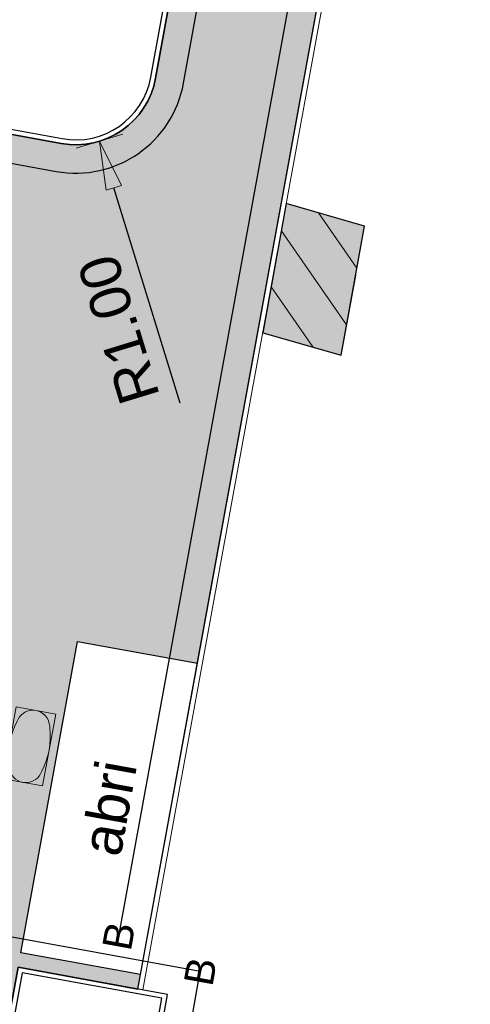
# Model space of a CAD drawing. Header units: metres. Extents: x 131295 to 132236, y 397710 to 398702.
# Tile 116 of 127: x 131703.32 to 131708.87, y 398663.17 to 398675.3. Entities that reach past the tile are written whole.
import ezdxf
from ezdxf.enums import TextEntityAlignment as Align

# ---------------------------------------------------------------- set-up
doc = ezdxf.new("R2010")
doc.units = ezdxf.units.M
doc.linetypes.add('AL-MATERIAALS', pattern=[2, 1, -1])
doc.layers.get('Defpoints').update_dxf_attribs({"color": 128})
doc.layers.add('N-IE-abri', color=190, linetype='Continuous', lineweight=18, true_color=0x7f00ff)
for name, color, linetype, lineweight in [('N-IE-tegel straatpot brandkraan', 190, 'Continuous', 18), ('N-KO-opsluitband 60x200mm', 2, 'Continuous', 25), ('N-KO-opsluitband achterkant', 8, 'Continuous', 5), ('N-KO-tekst banden', 1, 'Continuous', 18), ("N-VH-arcering 'MAT' grijs 254", 254, 'Continuous', 18), ('N-VH-arcering herstraten', 1, 'Continuous', 18), ('X-AL-maatvoering', 1, 'Continuous', 18), ('X-AL-materiaalscheiding', 1, 'AL-MATERIAALS', 18), ('X-AL-tekst T2.5', 2, 'Continuous', 25)]:
    doc.layers.add(name, color=color, linetype=linetype, lineweight=lineweight)
doc.layers.add('X-AL-contourlijnen', color=30, linetype='Continuous', plot=False)
doc.layers.add('X-AL-hulplijn bandenlijnnummers', color=30, linetype='Continuous', plot=False)
doc.styles.add('CS Annotative', font='arial.ttf')
doc.dimstyles.new('CS Annotative', dxfattribs={"dimtxt": 2.5, "dimasz": 3, "dimexe": 0.18, "dimexo": 0.0625, "dimgap": 1, "dimtad": 1, "dimzin": 0, "dimdsep": 46, "dimtxsty": 'CS Annotative', "dimblk": 'CS Dimensionpijl', "dimcen": 0, "dimse1": 1, "dimse2": 1, "dimclrd": 256, "dimclre": 256, "dimclrt": 2, "dimadec": 0, "dimazin": 0, "dimtm": 1e-09, "dimtfac": 1, "dimtofl": 0, "dimtmove": 1, "dimatfit": 3, "dimfxl": 1, "dimtfillclr": 256, "dimtolj": 1, "dimtzin": 0, "dimarcsym": 0})

# ---------------------------------------------------------------- blocks, each defined once
blk = doc.blocks.new('CS Dimensionpijl')
h = blk.add_hatch(color=256)
h.dxf.hatch_style = 1
h.paths.add_polyline_path([(-1, -0.1666666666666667), (0, 0), (-1, 0.1666666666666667)])
at = {"flags": 128}
blk.add_lwpolyline([(0, 0.5), (0, -0.5)], dxfattribs=at)
blk.add_lwpolyline([(-1, -0.1666666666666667), (0, 0), (-1, 0.1666666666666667)], close=True, dxfattribs=at)
blk = doc.blocks.new('*D265')
at = {"layer": 'Defpoints', "color": 0, "transparency": 16777216}
for p in [(131704.0087466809, 398674.7580116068), (131704.3023827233, 398673.8020943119)]:
    blk.add_point(p, dxfattribs=at)
at = {"layer": 'X-AL-maatvoering', "lineweight": -2, "transparency": 16777216}
blk.add_line((131705.2935746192, 398670.5753191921), (131704.4785643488, 398673.2285439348), dxfattribs=at)
at = {"layer": 'X-AL-maatvoering', "lineweight": -2, "transparency": 16777216, "xscale": 0.6000000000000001, "yscale": 0.6000000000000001, "zscale": 0.6000000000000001, "rotation": 107.0757665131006}
blk.add_blockref('CS Dimensionpijl', (131704.3023827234, 398673.8020943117), dxfattribs=at)
at = {"layer": 'X-AL-maatvoering', "color": 2, "transparency": 16777216, "insert": (131704.5389440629, 398671.4814678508), "char_height": 0.5, "attachment_point": 5, "rotation": 107.07576651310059, "style": 'CS Annotative'}
blk.add_mtext('\\A1;R1.00', dxfattribs=at)
blk = doc.blocks.new('*U600')
blk.add_lwpolyline([(0.1622812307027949, -0.4868294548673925), (0.3237013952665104, 0.3981900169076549), (-0.1622812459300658, 0.4868291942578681), (-0.3237014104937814, -0.3981902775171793)], close=True)
at = {"extrusion": (0, 0, -1)}
for centre, radius, start, end in [((-0.04380706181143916, 0.2401813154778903), 0.2056664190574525, 27.90357513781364, 172.7697110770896), ((-2.513261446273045, -1.067524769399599), 3, 27.22867862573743, 27.90357513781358), ((2.728306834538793, -0.1115070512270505), 3, 172.7697110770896, 173.4446033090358), ((0.6794889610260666, 0.1239331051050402), 0.9376986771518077, 173.4446033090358, 207.2286612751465), ((-2.728306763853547, 0.1115076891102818), 3, 352.7696978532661, 353.4445859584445), ((0.04380705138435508, -0.2401813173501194), 0.205666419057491, 207.9035619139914, 352.7696978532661), ((2.513261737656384, 1.067524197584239), 3, 207.2286612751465, 207.9035619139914)]:
    blk.add_arc(centre, radius, start, end, dxfattribs=at)
blk.add_arc((0.6794889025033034, -0.1239330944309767), 0.9376986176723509, 152.7713213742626, 186.5554140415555)

msp = doc.modelspace()

# ---------------------------------------------------------------- hatches: boundary and pattern name
at = {"layer": "N-VH-arcering 'MAT' grijs 254"}
h = msp.add_hatch(color=256, dxfattribs=at)
h.dxf.hatch_style = 1
edge = h.paths.add_edge_path()
edge.add_line((131695.7115261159, 398630.325678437), (131697.2135812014, 398630.0517161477))
edge.add_line((131697.2135812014, 398630.0517161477), (131696.6035140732, 398626.7068965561))
edge.add_line((131696.6035140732, 398626.7068965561), (131695.1014589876, 398626.9808588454))
edge.add_line((131695.1014589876, 398626.9808588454), (131694.634937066, 398624.4230556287))
edge.add_line((131694.634937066, 398624.4230556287), (131696.1369921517, 398624.1490933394))
edge.add_line((131696.1369921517, 398624.1490933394), (131695.5269250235, 398620.8042737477))
edge.add_line((131695.5269250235, 398620.8042737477), (131694.0248699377, 398621.0782360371))
edge.add_line((131694.0248699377, 398621.0782360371), (131693.5583480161, 398618.5204328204))
edge.add_line((131693.5583480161, 398618.5204328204), (131695.060403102, 398618.246470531))
edge.add_line((131695.060403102, 398618.246470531), (131694.4503359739, 398614.9016509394))
edge.add_line((131694.4503359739, 398614.9016509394), (131692.9482808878, 398615.1756132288))
edge.add_line((131692.9482808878, 398615.1756132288), (131692.4817589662, 398612.617810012))
edge.add_line((131692.4817589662, 398612.617810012), (131693.9838140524, 398612.3438477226))
edge.add_line((131693.9838140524, 398612.3438477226), (131693.3737469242, 398608.999028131))
edge.add_line((131693.3737469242, 398608.999028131), (131691.8716918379, 398609.2729904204))
edge.add_line((131691.8716918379, 398609.2729904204), (131691.4051699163, 398606.7151872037))
edge.add_line((131691.4051699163, 398606.7151872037), (131692.9072250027, 398606.4412249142))
edge.add_line((131692.9072250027, 398606.4412249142), (131692.2971578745, 398603.0964053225))
edge.add_line((131692.2971578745, 398603.0964053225), (131690.795102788, 398603.370367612))
edge.add_line((131690.795102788, 398603.370367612), (131690.3285808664, 398600.8125643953))
edge.add_line((131690.3285808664, 398600.8125643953), (131691.830635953, 398600.5386021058))
edge.add_line((131691.830635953, 398600.5386021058), (131691.2205688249, 398597.1937825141))
edge.add_line((131691.2205688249, 398597.1937825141), (131689.718513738, 398597.4677448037))
edge.add_line((131689.718513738, 398597.4677448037), (131689.2519918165, 398594.909941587))
edge.add_line((131689.2519918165, 398594.909941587), (131690.7540469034, 398594.6359792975))
edge.add_line((131690.7540469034, 398594.6359792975), (131690.1439797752, 398591.2911597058))
edge.add_line((131690.1439797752, 398591.2911597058), (131688.6419246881, 398591.5651219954))
edge.add_line((131688.6419246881, 398591.5651219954), (131688.1754027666, 398589.0073187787))
edge.add_line((131688.1754027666, 398589.0073187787), (131689.6774578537, 398588.7333564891))
edge.add_line((131689.6774578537, 398588.7333564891), (131689.0494475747, 398585.2901598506))
edge.add_line((131689.0494475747, 398585.2901598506), (131687.5473924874, 398585.5641221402))
edge.add_line((131687.5473924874, 398585.5641221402), (131687.0988137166, 398583.1046959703))
edge.add_line((131687.0988137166, 398583.1046959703), (131688.600868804, 398582.8307336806))
edge.add_line((131688.600868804, 398582.8307336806), (131687.9908016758, 398579.485914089))
edge.add_line((131687.9908016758, 398579.485914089), (131686.4887465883, 398579.7598763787))
edge.add_line((131686.4887465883, 398579.7598763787), (131686.1658011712, 398577.9892611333))
edge.add_line((131686.1658011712, 398577.9892611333), (131689.2384153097, 398577.4288420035))
edge.add_line((131689.2384153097, 398577.4288420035), (131690.4195680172, 398584.1450437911))
edge.add_line((131690.4195680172, 398584.1450437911), (131691.8812181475, 398592.4561936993))
edge.add_line((131691.8812181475, 398592.4561936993), (131692.1363611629, 398592.4572597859))
edge.add_line((131692.1363611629, 398592.4572597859), (131693.3621715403, 398599.188436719))
edge.add_line((131693.3621715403, 398599.188436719), (131695.3714628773, 398610.7258509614))
edge.add_line((131695.3714628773, 398610.7258509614), (131695.2322205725, 398610.75010062))
edge.add_line((131695.2322205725, 398610.75010062), (131699.157284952, 398632.2449527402))
edge.add_line((131699.157284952, 398632.2449527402), (131700.5671671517, 398640.1013255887))
edge.add_line((131700.5671671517, 398640.1013255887), (131701.8348032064, 398644.6247820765))
edge.add_line((131701.8348032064, 398644.6247820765), (131702.2288481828, 398644.5395129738))
edge.add_line((131702.2288481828, 398644.5395129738), (131702.7159195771, 398646.7464748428))
edge.add_line((131702.7159195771, 398646.7464748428), (131702.2314851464, 398646.8476392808))
edge.add_line((131702.2314851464, 398646.8476392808), (131702.4362585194, 398648.0059927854))
edge.add_line((131702.4362585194, 398648.0059927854), (131701.4985406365, 398648.1770246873))
edge.add_arc((131701.6779721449, 398649.1607951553), 0.999999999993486, 169.6633514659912, 259.6633514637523, ccw=False)
edge.add_line((131700.6942016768, 398649.3402266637), (131703.2994990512, 398663.6243099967))
edge.add_line((131703.2994990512, 398663.6243099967), (131704.7751547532, 398663.3551627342))
edge.add_line((131704.7751547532, 398663.3551627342), (131704.807500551, 398663.5325052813))
edge.add_line((131704.807500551, 398663.5325052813), (131703.3318448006, 398663.8016525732))
edge.add_line((131703.3318448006, 398663.8016525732), (131704.031627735, 398667.6383573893))
edge.add_line((131704.031627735, 398667.6383573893), (131705.5072834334, 398667.3692101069))
edge.add_line((131705.5072834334, 398667.3692101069), (131708.8084930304, 398685.4687765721))
edge.add_line((131708.8084930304, 398685.4687765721), (131707.869422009, 398685.5588225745))
edge.add_line((131707.869422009, 398685.5588225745), (131706.4278130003, 398685.8142975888))
edge.add_arc((131705.9392232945, 398683.0572556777), 2.800000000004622, 79.95065141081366, 169.663351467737)
edge.add_line((131703.1846659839, 398683.559663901), (131705.5358774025, 398683.1308225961))
edge.add_arc((131705.3564458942, 398682.1470521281), 0.9999999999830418, -10.336648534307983, 79.66335146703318, ccw=False)
edge.add_line((131706.3402163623, 398681.9676206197), (131704.992517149, 398674.5785800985))
edge.add_arc((131704.008746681, 398674.7580116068), 0.9999999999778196, 259.6633514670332, 349.6633514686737, ccw=False)
edge.add_line((131703.8293151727, 398673.7742411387), (131701.4781037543, 398674.2030824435))
edge.add_line((131701.4781037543, 398674.2030824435), (131701.5347771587, 398673.1762484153))
edge.add_line((131701.5347771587, 398673.1762484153), (131701.8299082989, 398673.122418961))
edge.add_line((131701.8299082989, 398673.122418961), (131701.7940219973, 398672.9256648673))
edge.add_line((131701.7940219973, 398672.9256648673), (131701.7401925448, 398672.6305337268))
edge.add_line((131701.7401925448, 398672.6305337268), (131701.6863630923, 398672.3354025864))
edge.add_line((131701.6863630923, 398672.3354025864), (131701.6325336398, 398672.0402714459))
edge.add_line((131701.6325336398, 398672.0402714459), (131701.5787041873, 398671.7451403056))
edge.add_line((131701.5787041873, 398671.7451403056), (131701.5248747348, 398671.4500091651))
edge.add_line((131701.5248747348, 398671.4500091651), (131701.4710452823, 398671.1548780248))
edge.add_line((131701.4710452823, 398671.1548780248), (131701.4172158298, 398670.8597468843))
edge.add_line((131701.4172158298, 398670.8597468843), (131701.3633863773, 398670.5646157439))
edge.add_line((131701.3633863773, 398670.5646157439), (131701.3095569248, 398670.2694846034))
edge.add_line((131701.3095569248, 398670.2694846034), (131701.2557274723, 398669.9743534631))
edge.add_line((131701.2557274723, 398669.9743534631), (131701.2018980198, 398669.6792223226))
edge.add_line((131701.2018980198, 398669.6792223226), (131701.1480685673, 398669.3840911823))
edge.add_line((131701.1480685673, 398669.3840911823), (131701.0942391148, 398669.0889600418))
edge.add_line((131701.0942391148, 398669.0889600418), (131701.0404096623, 398668.7938289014))
edge.add_line((131701.0404096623, 398668.7938289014), (131700.9865802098, 398668.4986977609))
edge.add_line((131700.9865802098, 398668.4986977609), (131700.9327507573, 398668.2035666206))
edge.add_line((131700.9327507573, 398668.2035666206), (131700.8789213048, 398667.9084354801))
edge.add_line((131700.8789213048, 398667.9084354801), (131700.8250918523, 398667.6133043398))
edge.add_line((131700.8250918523, 398667.6133043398), (131700.7712623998, 398667.3181731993))
edge.add_line((131700.7712623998, 398667.3181731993), (131700.7174329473, 398667.0230420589))
edge.add_line((131700.7174329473, 398667.0230420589), (131700.6636034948, 398666.7279109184))
edge.add_line((131700.6636034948, 398666.7279109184), (131700.6097740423, 398666.4327797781))
edge.add_line((131700.6097740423, 398666.4327797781), (131700.5559445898, 398666.1376486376))
edge.add_line((131700.5559445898, 398666.1376486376), (131700.5021151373, 398665.8425174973))
edge.add_line((131700.5021151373, 398665.8425174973), (131700.4482856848, 398665.5473863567))
edge.add_line((131700.4482856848, 398665.5473863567), (131700.3944562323, 398665.2522552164))
edge.add_line((131700.3944562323, 398665.2522552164), (131700.3406267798, 398664.9571240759))
edge.add_line((131700.3406267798, 398664.9571240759), (131700.2867973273, 398664.6619929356))
edge.add_line((131700.2867973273, 398664.6619929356), (131700.2329678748, 398664.3668617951))
edge.add_line((131700.2329678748, 398664.3668617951), (131700.1791384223, 398664.0717306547))
edge.add_line((131700.1791384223, 398664.0717306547), (131700.1253089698, 398663.7765995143))
edge.add_line((131700.1253089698, 398663.7765995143), (131700.0714795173, 398663.481468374))
edge.add_line((131700.0714795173, 398663.481468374), (131700.0176500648, 398663.1863372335))
edge.add_line((131700.0176500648, 398663.1863372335), (131699.9638206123, 398662.8912060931))
edge.add_line((131699.9638206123, 398662.8912060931), (131699.9099911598, 398662.5960749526))
edge.add_line((131699.9099911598, 398662.5960749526), (131699.8561617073, 398662.3009438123))
edge.add_line((131699.8561617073, 398662.3009438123), (131699.8023322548, 398662.0058126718))
edge.add_line((131699.8023322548, 398662.0058126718), (131699.7485028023, 398661.7106815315))
edge.add_line((131699.7485028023, 398661.7106815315), (131699.6946733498, 398661.415550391))
edge.add_line((131699.6946733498, 398661.415550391), (131699.6408438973, 398661.1204192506))
edge.add_line((131699.6408438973, 398661.1204192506), (131699.5870144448, 398660.8252881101))
edge.add_line((131699.5870144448, 398660.8252881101), (131699.5331849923, 398660.5301569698))
edge.add_line((131699.5331849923, 398660.5301569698), (131699.4793555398, 398660.2350258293))
edge.add_line((131699.4793555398, 398660.2350258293), (131699.4255260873, 398659.939894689))
edge.add_line((131699.4255260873, 398659.939894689), (131699.3716966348, 398659.6447635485))
edge.add_line((131699.3716966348, 398659.6447635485), (131699.3178671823, 398659.3496324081))
edge.add_line((131699.3178671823, 398659.3496324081), (131699.2640377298, 398659.0545012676))
edge.add_line((131699.2640377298, 398659.0545012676), (131699.2102082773, 398658.7593701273))
edge.add_line((131699.2102082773, 398658.7593701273), (131699.1563788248, 398658.4642389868))
edge.add_line((131699.1563788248, 398658.4642389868), (131699.1025493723, 398658.1691078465))
edge.add_line((131699.1025493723, 398658.1691078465), (131699.0487199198, 398657.8739767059))
edge.add_line((131699.0487199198, 398657.8739767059), (131698.9948904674, 398657.5788455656))
edge.add_line((131698.9948904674, 398657.5788455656), (131698.9410610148, 398657.2837144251))
edge.add_line((131698.9410610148, 398657.2837144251), (131698.8872315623, 398656.9885832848))
edge.add_line((131698.8872315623, 398656.9885832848), (131698.8334021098, 398656.6934521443))
edge.add_line((131698.8334021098, 398656.6934521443), (131698.7795726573, 398656.3983210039))
edge.add_line((131698.7795726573, 398656.3983210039), (131698.7257432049, 398656.1031898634))
edge.add_line((131698.7257432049, 398656.1031898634), (131698.6719137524, 398655.8080587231))
edge.add_line((131698.6719137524, 398655.8080587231), (131698.6180842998, 398655.5129275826))
edge.add_line((131698.6180842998, 398655.5129275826), (131698.5642548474, 398655.2177964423))
edge.add_line((131698.5642548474, 398655.2177964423), (131698.5104253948, 398654.9226653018))
edge.add_line((131698.5104253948, 398654.9226653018), (131698.4565959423, 398654.6275341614))
edge.add_line((131698.4565959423, 398654.6275341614), (131698.4027664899, 398654.3324030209))
edge.add_line((131698.4027664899, 398654.3324030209), (131698.3489370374, 398654.0372718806))
edge.add_line((131698.3489370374, 398654.0372718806), (131698.2951075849, 398653.7421407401))
edge.add_line((131698.2951075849, 398653.7421407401), (131698.2412781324, 398653.4470095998))
edge.add_line((131698.2412781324, 398653.4470095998), (131697.9461469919, 398653.5008390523))
edge.add_line((131697.9461469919, 398653.5008390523), (131697.530610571, 398652.5601321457))
edge.add_line((131697.530610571, 398652.5601321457), (131696.5078509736, 398646.9526404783))
edge.add_arc((131696.802982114, 398646.8988110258), 0.2999999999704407, 169.6633514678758, 259.6633514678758)
edge.add_line((131696.7491526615, 398646.6036798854), (131697.9296772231, 398646.3883620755))
edge.add_line((131697.9296772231, 398646.3883620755), (131698.6183165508, 398646.2627600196))
edge.add_line((131698.6183165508, 398646.2627600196), (131698.5286007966, 398645.7708747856))
edge.add_line((131698.5286007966, 398645.7708747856), (131697.8647042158, 398642.1309240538))
edge.add_line((131697.8647042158, 398642.1309240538), (131699.3667593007, 398641.8569617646))
edge.add_line((131699.3667593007, 398641.8569617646), (131698.7566921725, 398638.5121421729))
edge.add_line((131698.7566921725, 398638.5121421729), (131697.2546370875, 398638.7861044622))
edge.add_line((131697.2546370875, 398638.7861044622), (131695.7115261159, 398630.325678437))
h = msp.add_hatch(color=256, dxfattribs=at)
h.dxf.hatch_style = 1
h.paths.add_polyline_path([(131706.6015806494, 398673.0345321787), (131706.3112105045, 398671.442517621), (131707.2774468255, 398671.1669515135), (131707.5674137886, 398672.7567555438)])
at = {"layer": 'N-VH-arcering herstraten'}
h = msp.add_hatch(dxfattribs=at)
h.set_pattern_fill('CS-HERSTRATEN', color=256)
h.set_pattern_definition([(124.704204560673, (26430.70172517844, 79676.07251473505), (-0.4110511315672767, -0.2846699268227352), [])])
h.paths.add_polyline_path([(131706.6015806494, 398673.0345321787), (131706.3112105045, 398671.442517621), (131707.2774468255, 398671.1669515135), (131707.5674137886, 398672.7567555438)])

# ---------------------------------------------------------------- linework, layer by layer
at = {"layer": 'N-IE-abri', "ltscale": 2, "flags": 128}
msp.add_lwpolyline([(131705.5072834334, 398667.3692101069), (131704.031627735, 398667.6383573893), (131703.3318448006, 398663.8016525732), (131704.807500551, 398663.5325052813)], close=True, dxfattribs=at)
at = {"layer": 'N-KO-opsluitband 60x200mm', "flags": 128}
msp.add_lwpolyline([(131704.7751547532, 398663.3551627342), (131708.8084930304, 398685.4687765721)], dxfattribs=at)
msp.add_lwpolyline([(131701.4781037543, 398674.2030824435), (131703.8293151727, 398673.7742411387, 0.4142135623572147), (131704.992517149, 398674.5785800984), (131706.3402163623, 398681.9676206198, 0.4142135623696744), (131705.5358774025, 398683.1308225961), (131703.1846659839, 398683.559663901)], format="xyb", dxfattribs=at)
msp.add_lwpolyline([(131705.13798135, 398663.2889861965), (131703.2994990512, 398663.6243099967), (131700.6942016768, 398649.3402266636, 0.4142135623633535), (131701.4985406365, 398648.1770246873), (131702.4362585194, 398648.0059927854)], format="xyb", close=True, dxfattribs=at)
at = {"layer": 'N-KO-opsluitband achterkant', "flags": 128}
msp.add_lwpolyline([(131704.8341809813, 398663.3443968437), (131708.8684345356, 398685.4630288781), (131708.8084930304, 398685.4687765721)], dxfattribs=at)
msp.add_lwpolyline([(131701.4888696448, 398674.2621086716), (131703.8400810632, 398673.8332673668, 0.4142135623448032), (131704.9334909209, 398674.5893459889), (131706.2811901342, 398681.9783865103, 0.4142135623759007), (131705.525111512, 398683.0717963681), (131703.1739000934, 398683.5006376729)], format="xyb", dxfattribs=at)
msp.add_lwpolyline([(131705.0685092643, 398663.2406674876), (131703.3477593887, 398663.5545178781), (131700.7532279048, 398649.3294607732, 0.4142135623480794), (131701.509306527, 398648.2360509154), (131702.3876764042, 398648.0758435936)], format="xyb", close=True, dxfattribs=at)
at = {"layer": 'X-AL-contourlijnen', "flags": 128}
for points in [[(131695.2322205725, 398610.75010062), (131699.157284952, 398632.2449527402), (131700.5671671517, 398640.1013255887), (131701.8348032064, 398644.6247820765), (131702.2288481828, 398644.5395129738), (131702.7159195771, 398646.7464748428), (131702.2314851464, 398646.8476392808), (131702.4362585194, 398648.0059927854), (131701.4985406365, 398648.1770246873, -0.414213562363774), (131700.6942016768, 398649.3402266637), (131703.2994990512, 398663.6243099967), (131704.7751547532, 398663.3551627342), (131704.807500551, 398663.5325052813), (131703.3318448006, 398663.8016525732), (131704.031627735, 398667.6383573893), (131705.5072834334, 398667.3692101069), (131708.8084930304, 398685.4687765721)], [(131706.3402163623, 398681.9676206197), (131704.992517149, 398674.5785800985, -0.4142135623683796), (131703.8293151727, 398673.7742411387), (131701.4781037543, 398674.2030824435)]]:
    msp.add_lwpolyline(points, format="xyb", dxfattribs=at)
for points in [[(131706.2811901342, 398681.9783865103, 0.4142135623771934), (131705.525111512, 398683.0717963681), (131703.1739000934, 398683.5006376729), (131701.4888696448, 398674.2621086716), (131703.8400810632, 398673.8332673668, 0.4142135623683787), (131704.9334909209, 398674.5893459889)], [(131705.0685092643, 398663.2406674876), (131703.3477593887, 398663.5545178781), (131700.7532279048, 398649.3294607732, 0.414213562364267), (131701.509306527, 398648.2360509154), (131702.3876764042, 398648.0758435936)]]:
    msp.add_lwpolyline(points, format="xyb", close=True, dxfattribs=at)
msp.add_lwpolyline([(131706.6015806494, 398673.0345321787), (131706.3112105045, 398671.442517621), (131707.2774468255, 398671.1669515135), (131707.5674137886, 398672.7567555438)], close=True, dxfattribs=at)
at = {"layer": 'X-AL-hulplijn bandenlijnnummers', "flags": 128}
msp.add_lwpolyline([(131704.5384939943, 398664.008226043), (131708.39690449, 398685.162762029)], dxfattribs=at)
msp.add_lwpolyline([(131701.7104338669, 398673.8049333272), (131703.7665141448, 398673.4299214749, 0.414213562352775), (131705.3368368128, 398674.5157790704), (131706.6845360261, 398681.9048195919, 0.4142135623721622), (131705.5986784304, 398683.47514226), (131703.5425981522, 398683.8501541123)], format="xyb", dxfattribs=at)
msp.add_lwpolyline([(131705.5432351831, 398663.5708453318), (131703.0179804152, 398664.0314306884), (131700.3498820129, 398649.4030276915, 0.4142135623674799), (131701.4357396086, 398647.8327050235), (131702.719654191, 398647.5985297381)], format="xyb", close=True, dxfattribs=at)
at = {"layer": 'X-AL-materiaalscheiding', "flags": 128}
for points in [[(131706.3112105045, 398671.4425176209), (131706.6015806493, 398673.0345321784)], [(131707.2774468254, 398671.1669515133), (131707.5674137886, 398672.7567555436)]]:
    msp.add_lwpolyline(points, dxfattribs=at)

# ---------------------------------------------------------------- block references
at = {"layer": 'N-IE-tegel straatpot brandkraan'}
msp.add_blockref('*U600', (131703.438, 398666.344), dxfattribs=at)

# ---------------------------------------------------------------- texts
at = {"layer": 'N-KO-tekst banden', "style": 'CS Annotative'}
for p in [(131704.5384939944, 398664.008226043), (131705.5432351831, 398663.5708453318)]:
    msp.add_text('B', height=0.3599999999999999, rotation=79.70420456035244, dxfattribs=at).set_placement(p, align=Align.MIDDLE)
at = {"layer": 'X-AL-tekst T2.5', "insert": (131704.419564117, 398665.5854313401), "char_height": 0.5, "attachment_point": 5, "rotation": 79.7497511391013, "style": 'CS Annotative'}
msp.add_mtext_dynamic_manual_height_columns('abri', width=2.747519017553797, gutter_width=1.8, heights=[0], dxfattribs=at)

# ---------------------------------------------------------------- dimensions: what is measured, and where the dimension line sits
at = {"layer": 'X-AL-maatvoering'}
dim = msp.add_radius_dim(center=(131704.0087466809, 398674.7580116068), mpoint=(131704.3023827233, 398673.8020943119), dimstyle='CS Annotative', dxfattribs=at)
dim.commit()
dim.dimension.update_dxf_attribs({"geometry": '*D265', "text_midpoint": (131704.9741602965, 398671.615156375)})

doc.saveas('drawing.dxf')
